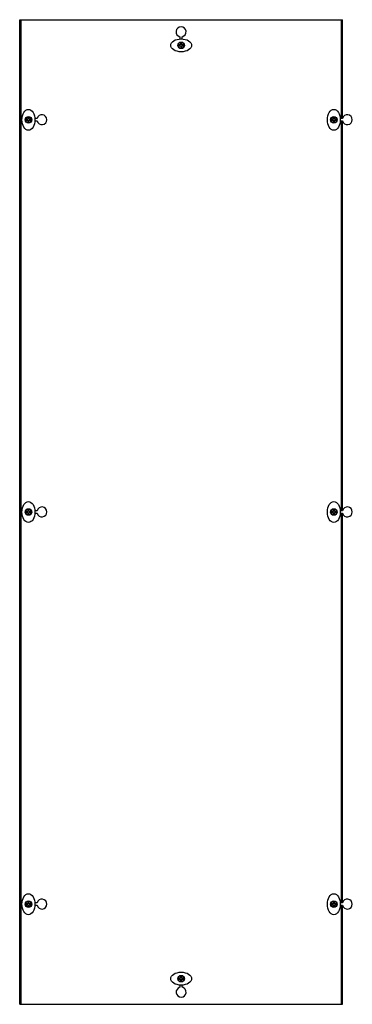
# Model space of a CAD drawing. Header units: millimetres. Extents: x 488 to 1155, y 153 to 2130.
import ezdxf

# ---------------------------------------------------------------- set-up
doc = ezdxf.new("R2010")
doc.units = ezdxf.units.MM
doc.header["$LTSCALE"] = 149.344252
doc.layers.get('0').update_dxf_attribs({"linetype": 'CONTINUOUS'})

msp = doc.modelspace()

# ---------------------------------------------------------------- linework, layer by layer
at = {"color": 7, "linetype": 'Continuous'}
for p, q in [((487.7, 152.8), (487.7, 2129.8)), ((487.7, 2129.8), (1135.2, 2129.8)), ((489.7, 2129.8), (489.7, 152.8)), ((1133.2, 1931.4), (1133.2, 2129.8)), ((1135.2, 1931.7), (1135.2, 2129.8)), ((808.9, 2095.6), (808.9, 2091.2)), ((813.8, 2091.3), (813.8, 2095.6)), ((807.4, 2079.3), (807.4, 2077.3)), ((810.4, 2079.3), (807.4, 2079.3)), ((807.4, 2077.3), (810.4, 2077.3)), ((810.4, 2082.3), (810.4, 2079.3)), ((812.4, 2082.3), (810.4, 2082.3)), ((810.4, 2077.3), (810.5, 2074.3)), ((812.4, 2079.3), (812.4, 2082.3)), ((815.4, 2079.3), (812.4, 2079.3)), ((812.5, 2074.3), (812.4, 2077.3)), ((812.4, 2077.3), (815.4, 2077.3)), ((815.4, 2077.3), (815.4, 2079.3)), ((810.5, 2074.3), (812.5, 2074.3)), ((501.2, 1929.8), (501.2, 1927.8)), ((504.2, 1929.8), (501.2, 1929.8)), ((501.2, 1927.8), (504.2, 1927.8)), ((504.2, 1932.8), (504.2, 1929.8)), ((506.2, 1932.8), (504.2, 1932.8)), ((504.2, 1927.8), (504.2, 1924.8)), ((504.2, 1924.8), (506.2, 1924.8)), ((506.2, 1929.8), (506.2, 1932.8)), ((509.2, 1929.9), (506.2, 1929.8)), ((506.2, 1927.8), (509.2, 1927.9)), ((506.2, 1924.8), (506.2, 1927.8)), ((509.2, 1927.9), (509.2, 1929.9)), ((522.5, 1931.4), (518.1, 1931.4)), ((518.1, 1926.5), (522.5, 1926.5)), ((1113.7, 1929.8), (1113.7, 1927.8)), ((1116.7, 1929.8), (1113.7, 1929.8)), ((1113.7, 1927.8), (1116.7, 1927.8)), ((1116.7, 1932.8), (1116.7, 1929.8)), ((1118.7, 1932.8), (1116.7, 1932.8)), ((1116.7, 1927.8), (1116.7, 1924.8)), ((1116.7, 1924.8), (1118.7, 1924.8)), ((1118.7, 1929.8), (1118.7, 1932.8)), ((1121.7, 1929.9), (1118.7, 1929.8)), ((1118.7, 1927.8), (1121.7, 1927.9)), ((1118.7, 1924.8), (1118.7, 1927.8)), ((1121.7, 1927.9), (1121.7, 1929.9)), ((1135, 1931.4), (1130.6, 1931.4)), ((1130.6, 1926.5), (1135, 1926.5)), ((1133.2, 1143.9), (1133.2, 1926.5)), ((1135.2, 1144.2), (1135.2, 1926.5)), ((501.2, 1142.3), (501.2, 1140.3)), ((504.2, 1142.3), (501.2, 1142.3)), ((501.2, 1140.3), (504.2, 1140.3)), ((504.2, 1145.3), (504.2, 1142.3)), ((506.2, 1145.3), (504.2, 1145.3)), ((504.2, 1140.3), (504.2, 1137.3)), ((504.2, 1137.3), (506.2, 1137.3)), ((506.2, 1142.3), (506.2, 1145.3)), ((509.2, 1142.4), (506.2, 1142.3)), ((506.2, 1140.3), (509.2, 1140.4)), ((506.2, 1137.3), (506.2, 1140.3)), ((509.2, 1140.4), (509.2, 1142.4)), ((522.5, 1143.9), (518.1, 1143.9)), ((518.1, 1139), (522.5, 1139)), ((1116.7, 1142.3), (1113.7, 1142.3)), ((1113.7, 1142.3), (1113.7, 1140.3)), ((1113.7, 1140.3), (1116.7, 1140.3)), ((1118.7, 1145.3), (1116.7, 1145.3)), ((1116.7, 1145.3), (1116.7, 1142.3)), ((1116.7, 1140.3), (1116.7, 1137.3)), ((1116.7, 1137.3), (1118.7, 1137.3)), ((1118.7, 1142.3), (1118.7, 1145.3)), ((1121.7, 1142.4), (1118.7, 1142.3)), ((1118.7, 1140.3), (1121.7, 1140.4)), ((1118.7, 1137.3), (1118.7, 1140.3)), ((1121.7, 1140.4), (1121.7, 1142.4)), ((1135, 1143.9), (1130.6, 1143.9)), ((1130.6, 1139), (1135, 1139)), ((1133.2, 356.6), (1133.2, 1139)), ((1135.2, 356.6), (1135.2, 1139)), ((506.2, 357.8), (504.2, 357.8)), ((504.2, 357.8), (504.2, 354.8)), ((506.2, 354.8), (506.2, 357.8)), ((522.5, 356.6), (518.1, 356.6)), ((1118.7, 357.8), (1116.7, 357.8)), ((1116.7, 357.8), (1116.7, 354.8)), ((1118.7, 354.8), (1118.7, 357.8)), ((1135, 356.6), (1130.6, 356.6)), ((504.2, 354.8), (501.2, 354.8)), ((501.2, 354.8), (501.2, 352.8)), ((501.2, 352.8), (504.2, 352.8)), ((504.2, 352.8), (504.2, 349.8)), ((504.2, 349.8), (506.2, 349.8)), ((509.2, 354.9), (506.2, 354.8)), ((506.2, 352.8), (509.2, 352.9)), ((506.2, 349.8), (506.2, 352.8)), ((509.2, 352.9), (509.2, 354.9)), ((518.1, 351.7), (522.5, 351.7)), ((1116.7, 354.8), (1113.7, 354.8)), ((1113.7, 354.8), (1113.7, 352.8)), ((1113.7, 352.8), (1116.7, 352.8)), ((1116.7, 352.8), (1116.7, 349.8)), ((1116.7, 349.8), (1118.7, 349.8)), ((1121.7, 354.9), (1118.7, 354.8)), ((1118.7, 352.8), (1121.7, 352.9)), ((1118.7, 349.8), (1118.7, 352.8)), ((1121.7, 352.9), (1121.7, 354.9)), ((1130.6, 351.7), (1135, 351.7)), ((1133.2, 152.8), (1133.2, 351.7)), ((1135.2, 152.8), (1135.2, 351.3)), ((810.4, 205.3), (807.4, 205.3)), ((807.4, 205.3), (807.4, 203.3)), ((807.4, 203.3), (810.4, 203.3)), ((812.4, 208.3), (810.4, 208.3)), ((810.4, 208.3), (810.4, 205.3)), ((810.4, 203.3), (810.4, 200.3)), ((810.4, 200.3), (812.4, 200.3)), ((812.4, 205.3), (812.4, 208.3)), ((815.4, 205.3), (812.4, 205.3)), ((812.4, 203.3), (815.4, 203.3)), ((812.4, 200.3), (812.4, 203.3)), ((815.4, 203.3), (815.4, 205.3)), ((808.9, 191.4), (808.9, 187)), ((813.8, 187.1), (813.8, 191.4)), ((487.7, 152.8), (1135.2, 152.8))]:
    msp.add_line(p, q, dxfattribs=at)
for centre, radius in [((811.4, 2078.3), 6.6), ((811.4, 2078.3), 6), ((505.2, 1928.8), 6.6), ((505.2, 1928.8), 6), ((1117.7, 1928.8), 6.6), ((1117.7, 1928.8), 6), ((505.2, 1141.3), 6.6), ((505.2, 1141.3), 6), ((1117.7, 1141.3), 6.6), ((1117.7, 1141.3), 6), ((505.2, 353.8), 6.6), ((505.2, 353.8), 6), ((1117.7, 353.8), 6.6), ((1117.7, 353.8), 6), ((811.4, 204.3), 6.6), ((811.4, 204.3), 6)]:
    msp.add_circle(centre, radius, dxfattribs=at)
for centre, start, end in [((811.3, 2105.3), 284.4099, 256.0462), ((532.2, 1929), 194.6135, 166.2498), ((1144.7, 1929), 194.6135, 166.2498), ((532.2, 1141.5), 194.6135, 166.2498), ((1144.7, 1141.5), 194.6135, 166.2498), ((532.2, 354), 193.7502, 165.3865), ((1144.7, 354), 193.7502, 165.3865), ((811.5, 177.3), 104.7783, 76.4116)]:
    msp.add_arc(centre, 10, start, end, dxfattribs=at)
for centre, major_axis in [((811.5, 2078.3), (21, 0)), ((505.2, 1928.8), (0, 21)), ((1117.7, 1928.8), (0, 21)), ((505.2, 1141.3), (0, 21)), ((1117.7, 1141.3), (0, 21)), ((505.2, 353.8), (0, 21)), ((1117.7, 353.8), (0, 21)), ((811.5, 204.3), (21, 0))]:
    msp.add_ellipse(centre, major_axis=major_axis, ratio=0.619048, dxfattribs=at)

doc.saveas('drawing.dxf')
